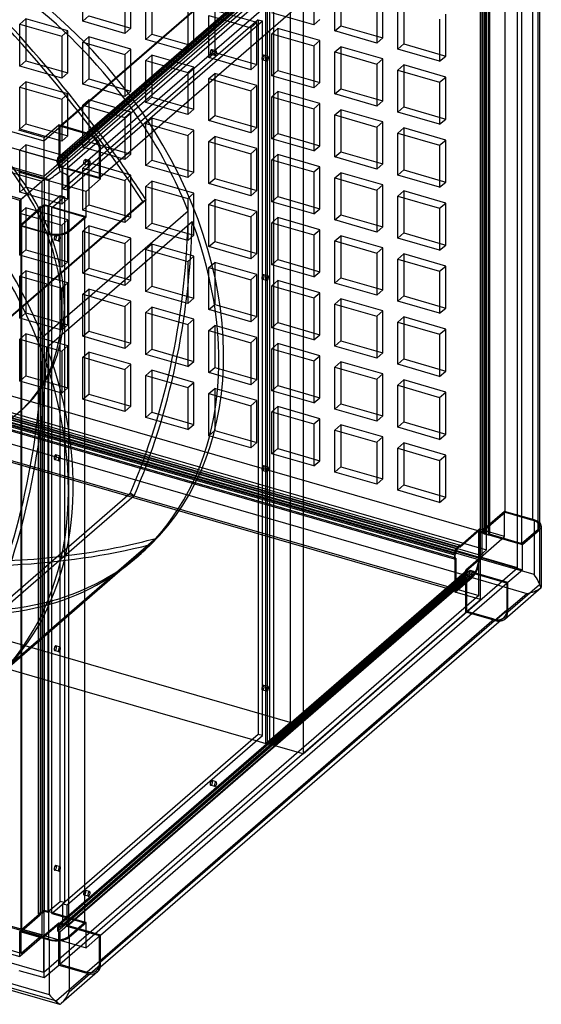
# Model space of a CAD drawing. Header units: millimetres. Extents: x -542 to 542, y -614 to 614.
# Tile 3 of 4: x 112 to 542, y -614 to 198. Entities that reach past the tile are written whole.
import ezdxf

# ---------------------------------------------------------------- set-up
doc = ezdxf.new("R2010")
doc.units = ezdxf.units.MM
doc.layers.add('HIDDEN', color=7, linetype='Continuous')
doc.layers.add('THICK', color=7, linetype='Continuous')

msp = doc.modelspace()

# ---------------------------------------------------------------- linework, layer by layer
at = {"layer": 'HIDDEN'}
for p, q in [((131.4, 97.74), (490.4, 408.65)), ((496.9, -239.57), (496.9, 382.23)), ((490.4, 379.2), (131.4, 68.3)), ((478.9, 374.44), (142.9, 83.46)), ((480.64, 373.94), (144.64, 82.96)), ((491.9, -243.9), (491.9, 377.9)), ((493, 375.85), (493, -245.95)), ((512.14, -208.46), (512.14, 373.51)), ((142.9, 79.99), (478.9, 370.98)), ((144.64, 79.49), (480.64, 370.48)), ((480.64, 367.88), (144.64, 76.89)), ((483.23, 367.13), (147.23, 76.14)), ((150.7, 75.14), (486.7, 366.13)), ((534.65, 367.01), (534.65, -214.96)), ((492.9, 358.85), (492.9, -223.12)), ((494.64, 358.35), (494.64, -223.62)), ((494.9, -221.39), (494.9, 360.58)), ((496.64, -221.89), (496.64, 360.08)), ((493.14, 357.05), (493.14, -224.92)), ((494.73, -226.53), (494.73, 355.44)), ((495.73, -225.67), (495.73, 356.3)), ((498.2, 354.44), (498.2, -227.53)), ((499.2, 355.3), (499.2, -226.67)), ((-490.4, 277.24), (131.4, 97.74)), ((-491.9, 243.9), (129.9, 64.4)), ((131.4, 68.3), (-490.4, 247.8)), ((334.77, 241.69), (334.77, -381.85)), ((163.68, 196.39), (163.68, 231.03)), ((354.21, 227.99), (354.21, 193.35)), ((198.32, 221.03), (198.32, 186.39)), ((203.32, 190.72), (203.32, 225.36)), ((220.64, 220.36), (220.64, 185.72)), ((314.77, -399.17), (314.77, 224.37)), ((316, -399.24), (316, 222.57)), ((317.73, 222.07), (317.73, -399.74)), ((321.2, 191.8), (321.2, 221.07)), ((371.53, 188.35), (371.53, 222.99)), ((376.53, 227.32), (376.53, 192.68)), ((215.64, 181.39), (215.64, 216.03)), ((406.17, 212.99), (406.17, 178.35)), ((411.17, 182.68), (411.17, 217.32)), ((428.49, 212.32), (428.49, 177.68)), ((250.28, 206.03), (250.28, 171.39)), ((255.28, 175.72), (255.28, 210.36)), ((272.6, 205.36), (272.6, 170.72)), ((307.24, 195.36), (272.6, 205.36)), ((354.21, 193.35), (319.56, 203.35)), ((423.49, 173.35), (423.49, 207.99)), ((111.72, 194.07), (116.72, 198.4)), ((116.72, 198.4), (116.72, 163.76)), ((151.36, 188.4), (116.72, 198.4)), ((308.48, 197.6), (147.23, 57.96)), ((150.7, 56.96), (311.95, 196.6)), ((163.68, 196.39), (168.68, 200.72)), ((198.32, 186.39), (163.68, 196.39)), ((168.68, 200.72), (203.32, 190.72)), ((267.6, 166.39), (267.6, 201.03)), ((267.6, 201.03), (302.24, 191.03)), ((302.24, 191.03), (307.24, 195.36)), ((307.24, 160.72), (307.24, 195.36)), ((308.48, 197.6), (308.48, 180.79)), ((308.48, 197.6), (311.95, 196.6)), ((311.95, 183.79), (311.95, 196.6)), ((354.21, 193.35), (359.21, 197.68)), ((458.13, 197.99), (458.13, 163.35)), ((463.13, 167.68), (463.13, 202.32)), ((111.72, 159.43), (111.72, 194.07)), ((111.72, 194.07), (146.36, 184.07)), ((146.36, 184.07), (151.36, 188.4)), ((151.36, 153.76), (151.36, 188.4)), ((198.32, 186.39), (203.32, 190.72)), ((302.24, 191.03), (302.24, 156.39)), ((319.56, 186.03), (324.56, 190.36)), ((324.56, 190.36), (324.56, 155.72)), ((359.21, 180.36), (324.56, 190.36)), ((371.53, 188.35), (376.53, 192.68)), ((406.17, 178.35), (371.53, 188.35)), ((376.53, 192.68), (411.17, 182.68)), ((146.36, 184.07), (146.36, 149.43)), ((163.68, 179.07), (168.68, 183.4)), ((163.68, 144.43), (163.68, 179.07)), ((163.68, 179.07), (198.32, 169.07)), ((168.68, 183.4), (168.68, 148.76)), ((203.32, 173.4), (168.68, 183.4)), ((215.64, 181.39), (220.64, 185.72)), ((250.28, 171.39), (215.64, 181.39)), ((220.64, 185.72), (255.28, 175.72)), ((319.56, 151.39), (319.56, 186.03)), ((319.56, 186.03), (354.21, 176.03)), ((354.21, 176.03), (359.21, 180.36)), ((359.21, 145.72), (359.21, 180.36)), ((406.17, 178.35), (411.17, 182.68)), ((198.32, 169.07), (203.32, 173.4)), ((203.32, 138.76), (203.32, 173.4)), ((250.28, 171.39), (255.28, 175.72)), ((267.6, 166.39), (272.6, 170.72)), ((273.75, 171.89), (270.29, 172.89)), ((272.6, 170.72), (307.24, 160.72)), ((354.21, 176.03), (354.21, 141.39)), ((371.53, 171.03), (376.53, 175.36)), ((371.53, 136.39), (371.53, 171.03)), ((371.53, 171.03), (406.17, 161.03)), ((376.53, 175.36), (376.53, 140.72)), ((411.17, 165.36), (376.53, 175.36)), ((423.49, 173.35), (428.49, 177.68)), ((458.13, 163.35), (423.49, 173.35)), ((428.49, 177.68), (463.13, 167.68)), ((111.72, 159.43), (116.72, 163.76)), ((116.72, 163.76), (151.36, 153.76)), ((198.32, 169.07), (198.32, 134.43)), ((215.64, 164.07), (220.64, 168.4)), ((215.64, 129.43), (215.64, 164.07)), ((215.64, 164.07), (250.28, 154.07)), ((220.64, 168.4), (220.64, 133.76)), ((255.28, 158.4), (220.64, 168.4)), ((302.24, 156.39), (267.6, 166.39)), ((272.64, 168.05), (269.18, 169.05)), ((315.39, 163.5), (311.93, 164.5)), ((316.5, 167.35), (313.04, 168.35)), ((406.17, 161.03), (411.17, 165.36)), ((411.17, 130.72), (411.17, 165.36)), ((458.13, 163.35), (463.13, 167.68)), ((146.36, 149.43), (111.72, 159.43)), ((250.28, 154.07), (255.28, 158.4)), ((255.28, 123.76), (255.28, 158.4)), ((302.24, 156.39), (307.24, 160.72)), ((319.56, 151.39), (324.56, 155.72)), ((324.56, 155.72), (359.21, 145.72)), ((406.17, 161.03), (406.17, 126.39)), ((423.49, 156.03), (428.49, 160.36)), ((423.49, 121.39), (423.49, 156.03)), ((423.49, 156.03), (458.13, 146.03)), ((428.49, 160.36), (428.49, 125.72)), ((463.13, 150.36), (428.49, 160.36)), ((111.72, 142.11), (116.72, 146.44)), ((116.72, 146.44), (116.72, 111.8)), ((151.36, 136.44), (116.72, 146.44)), ((146.36, 149.43), (151.36, 153.76)), ((163.68, 144.43), (168.68, 148.76)), ((168.68, 148.76), (203.32, 138.76)), ((250.28, 154.07), (250.28, 119.43)), ((267.6, 149.07), (272.6, 153.4)), ((267.6, 114.43), (267.6, 149.07)), ((267.6, 149.07), (302.24, 139.07)), ((272.6, 153.4), (272.6, 118.76)), ((307.24, 143.4), (272.6, 153.4)), ((354.21, 141.39), (319.56, 151.39)), ((458.13, 146.03), (463.13, 150.36)), ((463.13, 115.72), (463.13, 150.36)), ((111.72, 107.47), (111.72, 142.11)), ((111.72, 142.11), (146.36, 132.11)), ((198.32, 134.43), (163.68, 144.43)), ((198.32, 134.43), (203.32, 138.76)), ((302.24, 139.07), (307.24, 143.4)), ((302.24, 139.07), (302.24, 104.43)), ((307.24, 108.76), (307.24, 143.4)), ((319.56, 134.07), (324.56, 138.4)), ((324.56, 138.4), (324.56, 103.76)), ((359.21, 128.4), (324.56, 138.4)), ((354.21, 141.39), (359.21, 145.72)), ((371.53, 136.39), (376.53, 140.72)), ((376.53, 140.72), (411.17, 130.72)), ((458.13, 146.03), (458.13, 111.39)), ((146.36, 132.11), (151.36, 136.44)), ((146.36, 132.11), (146.36, 97.47)), ((151.36, 101.8), (151.36, 136.44)), ((163.68, 127.11), (168.68, 131.44)), ((168.68, 131.44), (168.68, 96.8)), ((203.32, 121.44), (168.68, 131.44)), ((215.64, 129.43), (220.64, 133.76)), ((220.64, 133.76), (255.28, 123.76)), ((319.56, 99.43), (319.56, 134.07)), ((319.56, 134.07), (354.21, 124.07)), ((406.17, 126.39), (371.53, 136.39)), ((406.17, 126.39), (411.17, 130.72)), ((163.68, 92.47), (163.68, 127.11)), ((163.68, 127.11), (198.32, 117.11)), ((250.28, 119.43), (215.64, 129.43)), ((250.28, 119.43), (255.28, 123.76)), ((354.21, 124.07), (359.21, 128.4)), ((354.21, 124.07), (354.21, 89.43)), ((359.21, 93.76), (359.21, 128.4)), ((371.53, 119.07), (376.53, 123.4)), ((376.53, 123.4), (376.53, 88.76)), ((411.17, 113.4), (376.53, 123.4)), ((423.49, 121.39), (428.49, 125.72)), ((428.49, 125.72), (463.13, 115.72)), ((198.32, 117.11), (203.32, 121.44)), ((198.32, 117.11), (198.32, 82.47)), ((203.32, 86.8), (203.32, 121.44)), ((215.64, 112.11), (220.64, 116.44)), ((220.64, 116.44), (220.64, 81.8)), ((255.28, 106.44), (220.64, 116.44)), ((267.6, 114.43), (272.6, 118.76)), ((302.24, 104.43), (267.6, 114.43)), ((272.6, 118.76), (307.24, 108.76)), ((371.53, 84.43), (371.53, 119.07)), ((371.53, 119.07), (406.17, 109.07)), ((458.13, 111.39), (423.49, 121.39)), ((458.13, 111.39), (463.13, 115.72)), ((111.72, 107.47), (116.72, 111.8)), ((146.36, 97.47), (111.72, 107.47)), ((116.72, 111.8), (151.36, 101.8)), ((143.77, 110.92), (143.77, 83.21)), ((144.64, 109.8), (145.39, 110.45)), ((167.15, 103.3), (144.64, 109.8)), ((144.64, 109.8), (144.64, 82.96)), ((215.64, 77.47), (215.64, 112.11)), ((215.64, 112.11), (250.28, 102.11)), ((250.28, 102.11), (255.28, 106.44)), ((255.28, 71.8), (255.28, 106.44)), ((302.24, 104.43), (307.24, 108.76)), ((406.17, 109.07), (411.17, 113.4)), ((406.17, 109.07), (406.17, 74.43)), ((411.17, 78.76), (411.17, 113.4)), ((423.49, 104.07), (428.49, 108.4)), ((428.49, 108.4), (428.49, 73.76)), ((463.13, 98.4), (428.49, 108.4)), ((131.4, 97.74), (131.4, 68.3)), ((131.77, 65.88), (131.77, 100.53)), ((146.36, 97.47), (151.36, 101.8)), ((167.9, 103.95), (167.15, 103.3)), ((250.28, 102.11), (250.28, 67.47)), ((267.6, 97.11), (272.6, 101.44)), ((272.6, 101.44), (272.6, 66.8)), ((307.24, 91.44), (272.6, 101.44)), ((319.56, 99.43), (324.56, 103.76)), ((354.21, 89.43), (319.56, 99.43)), ((324.56, 103.76), (359.21, 93.76)), ((423.49, 69.43), (423.49, 104.07)), ((423.49, 104.07), (458.13, 94.07)), ((458.13, 94.07), (463.13, 98.4)), ((463.13, 63.76), (463.13, 98.4)), ((111.72, 90.15), (116.72, 94.48)), ((111.72, 55.51), (111.72, 90.15)), ((111.72, 90.15), (146.36, 80.15)), ((116.72, 94.48), (116.72, 59.84)), ((151.36, 84.48), (116.72, 94.48)), ((163.68, 92.47), (168.68, 96.8)), ((198.32, 82.47), (163.68, 92.47)), ((168.68, 96.8), (203.32, 86.8)), ((178.41, 90.66), (177.54, 89.91)), ((177.54, 67.39), (177.54, 89.91)), ((267.6, 62.47), (267.6, 97.11)), ((267.6, 97.11), (302.24, 87.11)), ((302.24, 87.11), (307.24, 91.44)), ((307.24, 56.8), (307.24, 91.44)), ((354.21, 89.43), (359.21, 93.76)), ((458.13, 94.07), (458.13, 59.43)), ((142.9, 83.46), (142.9, 79.99)), ((143.77, 83.21), (142.9, 83.46)), ((143.77, 83.21), (143.77, 79.74)), ((144.64, 82.96), (143.77, 83.21)), ((146.36, 80.15), (151.36, 84.48)), ((151.36, 49.84), (151.36, 84.48)), ((169.25, 81.39), (165.79, 82.39)), ((198.32, 82.47), (203.32, 86.8)), ((215.64, 77.47), (220.64, 81.8)), ((220.64, 81.8), (255.28, 71.8)), ((302.24, 87.11), (302.24, 52.47)), ((319.56, 82.11), (324.56, 86.44)), ((319.56, 47.47), (319.56, 82.11)), ((319.56, 82.11), (354.21, 72.11)), ((324.56, 86.44), (324.56, 51.8)), ((359.21, 76.44), (324.56, 86.44)), ((371.53, 84.43), (376.53, 88.76)), ((406.17, 74.43), (371.53, 84.43)), ((376.53, 88.76), (411.17, 78.76)), ((143.77, 76.28), (131.77, 65.88)), ((143.77, 79.74), (142.9, 79.99)), ((143.77, 79.74), (144.64, 79.49)), ((143.77, 79.74), (143.77, 76.28)), ((147.23, 75.28), (143.77, 76.28)), ((144.64, 79.49), (144.64, 76.89)), ((144.64, 76.89), (147.23, 76.14)), ((146.36, 80.15), (146.36, 45.51)), ((147.23, 76.14), (147.23, 75.28)), ((147.23, 57.96), (147.23, 75.28)), ((150.7, 74.28), (147.23, 75.28)), ((150.7, 74.28), (150.7, 75.14)), ((150.7, 75.14), (177.54, 67.39)), ((150.7, 74.28), (150.7, 56.96)), ((178.41, 66.28), (150.7, 74.28)), ((163.68, 75.15), (168.68, 79.48)), ((163.68, 40.51), (163.68, 75.15)), ((163.68, 75.15), (198.32, 65.15)), ((168.14, 77.55), (164.68, 78.55)), ((168.68, 79.48), (168.68, 44.84)), ((203.32, 69.48), (168.68, 79.48)), ((250.28, 67.47), (215.64, 77.47)), ((354.21, 72.11), (359.21, 76.44)), ((359.21, 41.8), (359.21, 76.44)), ((406.17, 74.43), (411.17, 78.76)), ((423.49, 69.43), (428.49, 73.76)), ((428.49, 73.76), (463.13, 63.76)), ((131.77, 65.88), (110.98, 71.88)), ((131.77, 65.88), (111.77, 48.56)), ((131.77, 65.88), (131.77, 45.1)), ((166.41, 55.88), (131.77, 65.88)), ((177.54, 67.39), (178.41, 68.14)), ((198.32, 65.15), (203.32, 69.48)), ((198.32, 65.15), (198.32, 30.51)), ((203.32, 34.84), (203.32, 69.48)), ((250.28, 67.47), (255.28, 71.8)), ((267.6, 62.47), (272.6, 66.8)), ((272.6, 66.8), (307.24, 56.8)), ((354.21, 72.11), (354.21, 37.47)), ((371.53, 67.11), (376.53, 71.44)), ((371.53, 32.47), (371.53, 67.11)), ((371.53, 67.11), (406.17, 57.11)), ((376.53, 71.44), (376.53, 36.8)), ((411.17, 61.44), (376.53, 71.44)), ((458.13, 59.43), (423.49, 69.43)), ((111.72, 55.51), (116.72, 59.84)), ((112.9, 49.68), (129.9, 64.4)), ((116.72, 59.84), (151.36, 49.84)), ((129.9, 64.4), (129.9, -557.4)), ((150.7, 56.96), (147.23, 57.96)), ((215.64, 60.15), (220.64, 64.48)), ((215.64, 25.51), (215.64, 60.15)), ((215.64, 60.15), (250.28, 50.15)), ((220.64, 64.48), (220.64, 29.84)), ((255.28, 54.48), (220.64, 64.48)), ((302.24, 52.47), (267.6, 62.47)), ((406.17, 57.11), (411.17, 61.44)), ((406.17, 57.11), (406.17, 22.47)), ((411.17, 26.8), (411.17, 61.44)), ((458.13, 59.43), (463.13, 63.76)), ((112.9, 49.68), (91.48, 55.86)), ((146.36, 45.51), (111.72, 55.51)), ((112.9, 27.45), (112.9, 49.68)), ((135.23, 44.1), (144.98, 52.54)), ((138.7, 43.1), (148.45, 51.54)), ((144.98, 52.54), (148.45, 51.54)), ((144.98, -529.43), (144.98, 52.54)), ((146.36, 45.51), (151.36, 49.84)), ((148.45, 51.54), (148.45, -530.43)), ((215.97, 49.1), (213.28, 47.7)), ((250.28, 50.15), (255.28, 54.48)), ((250.28, 50.15), (250.28, 15.51)), ((255.28, 19.84), (255.28, 54.48)), ((267.6, 45.15), (272.6, 49.48)), ((272.6, 49.48), (272.6, 14.84)), ((307.24, 39.48), (272.6, 49.48)), ((302.24, 52.47), (307.24, 56.8)), ((319.56, 47.47), (324.56, 51.8)), ((324.56, 51.8), (359.21, 41.8)), ((423.49, 52.11), (428.49, 56.44)), ((423.49, 17.47), (423.49, 52.11)), ((423.49, 52.11), (458.13, 42.11)), ((428.49, 56.44), (428.49, 21.8)), ((463.13, 46.44), (428.49, 56.44)), ((93.28, -56.22), (213.28, 47.7)), ((111.72, 38.19), (116.72, 42.52)), ((127.77, 41.64), (111.77, 27.78)), ((128.64, 41.39), (113.14, 27.96)), ((116.72, 42.52), (116.72, 7.88)), ((151.36, 32.52), (116.72, 42.52)), ((128.9, 43.62), (126.9, 41.89)), ((126.9, 41.89), (126.9, -540.08)), ((127.77, 41.64), (126.9, 41.89)), ((129.77, 43.37), (127.77, 41.64)), ((127.77, 41.64), (128.64, 41.39)), ((128.64, 41.39), (128.64, -540.58)), ((128.9, -538.35), (128.9, 43.62)), ((128.9, 43.62), (129.77, 43.37)), ((131.77, 45.1), (129.77, 43.37)), ((130.64, 43.12), (129.77, 43.37)), ((132.14, 44.42), (130.64, 43.12)), ((130.64, -538.85), (130.64, 43.12)), ((135.23, 44.1), (131.77, 45.1)), ((132.14, -537.55), (132.14, 44.42)), ((134.73, 43.67), (132.14, 44.42)), ((135.23, 44.1), (134.73, 43.67)), ((134.73, 43.67), (134.73, -538.3)), ((138.7, 43.1), (135.23, 44.1)), ((138.2, 42.67), (138.7, 43.1)), ((138.2, -539.3), (138.2, 42.67)), ((165.04, 34.92), (138.2, 42.67)), ((166.41, 35.1), (138.7, 43.1)), ((163.68, 40.51), (168.68, 44.84)), ((168.68, 44.84), (203.32, 34.84)), ((267.6, 10.51), (267.6, 45.15)), ((267.6, 45.15), (302.24, 35.15)), ((354.21, 37.47), (319.56, 47.47)), ((354.21, 37.47), (359.21, 41.8)), ((458.13, 42.11), (463.13, 46.44)), ((458.13, 42.11), (458.13, 7.47)), ((463.13, 11.8), (463.13, 46.44)), ((111.72, 3.55), (111.72, 38.19)), ((111.72, 38.19), (146.36, 28.19)), ((146.36, 28.19), (151.36, 32.52)), ((151.36, -2.12), (151.36, 32.52)), ((152.04, 23.66), (165.04, 34.92)), ((198.32, 30.51), (163.68, 40.51)), ((165.04, 34.92), (165.04, 33.92)), ((198.32, 30.51), (203.32, 34.84)), ((302.24, 35.15), (307.24, 39.48)), ((302.24, 35.15), (302.24, 0.51)), ((307.24, 4.84), (307.24, 39.48)), ((319.56, 30.15), (324.56, 34.48)), ((324.56, 34.48), (324.56, -0.16)), ((359.21, 24.48), (324.56, 34.48)), ((371.53, 32.47), (376.53, 36.8)), ((376.53, 36.8), (411.17, 26.8)), ((113.14, 27.96), (135.65, 21.46)), ((113.14, 27.96), (113.14, 27.39)), ((146.36, 28.19), (146.36, -6.45)), ((163.68, 23.19), (168.68, 27.52)), ((168.68, 27.52), (168.68, -7.12)), ((203.32, 17.52), (168.68, 27.52)), ((215.64, 25.51), (220.64, 29.84)), ((250.28, 15.51), (215.64, 25.51)), ((220.64, 29.84), (255.28, 19.84)), ((319.56, -4.49), (319.56, 30.15)), ((319.56, 30.15), (354.21, 20.15)), ((354.21, 20.15), (359.21, 24.48)), ((359.21, -10.16), (359.21, 24.48)), ((406.17, 22.47), (371.53, 32.47)), ((406.17, 22.47), (411.17, 26.8)), ((135.65, 20.89), (135.65, 21.46)), ((145, 18.82), (141.54, 19.82)), ((152.04, 22.68), (152.04, 23.66)), ((163.68, -11.45), (163.68, 23.19)), ((163.68, 23.19), (198.32, 13.19)), ((198.32, 13.19), (203.32, 17.52)), ((203.32, -17.12), (203.32, 17.52)), ((250.28, 15.51), (255.28, 19.84)), ((354.21, 20.15), (354.21, -14.49)), ((371.53, 15.15), (376.53, 19.48)), ((376.53, 19.48), (376.53, -15.16)), ((411.17, 9.48), (376.53, 19.48)), ((423.49, 17.47), (428.49, 21.8)), ((458.13, 7.47), (423.49, 17.47)), ((428.49, 21.8), (463.13, 11.8)), ((143.89, 14.98), (140.43, 15.98)), ((198.32, 13.19), (198.32, -21.45)), ((215.64, 8.19), (220.64, 12.52)), ((215.64, -26.45), (215.64, 8.19)), ((215.64, 8.19), (250.28, -1.81)), ((220.64, 12.52), (220.64, -22.12)), ((255.28, 2.52), (220.64, 12.52)), ((267.6, 10.51), (272.6, 14.84)), ((302.24, 0.51), (267.6, 10.51)), ((272.6, 14.84), (307.24, 4.84)), ((371.53, -19.49), (371.53, 15.15)), ((371.53, 15.15), (406.17, 5.15)), ((406.17, 5.15), (411.17, 9.48)), ((411.17, -25.16), (411.17, 9.48)), ((458.13, 7.47), (463.13, 11.8)), ((165.04, 5), (95.97, -54.82)), ((111.72, 3.55), (116.72, 7.88)), ((146.36, -6.45), (111.72, 3.55)), ((116.72, 7.88), (151.36, -2.12)), ((250.28, -1.81), (255.28, 2.52)), ((255.28, -32.12), (255.28, 2.52)), ((302.24, 0.51), (307.24, 4.84)), ((406.17, 5.15), (406.17, -29.49)), ((423.49, 0.15), (428.49, 4.48)), ((423.49, -34.49), (423.49, 0.15)), ((423.49, 0.15), (458.13, -9.85)), ((428.49, 4.48), (428.49, -30.16)), ((463.13, -5.52), (428.49, 4.48)), ((146.36, -6.45), (151.36, -2.12)), ((163.68, -11.45), (168.68, -7.12)), ((168.68, -7.12), (203.32, -17.12)), ((250.28, -1.81), (250.28, -36.45)), ((267.6, -6.81), (272.6, -2.48)), ((267.6, -41.45), (267.6, -6.81)), ((267.6, -6.81), (302.24, -16.81)), ((272.6, -2.48), (272.6, -37.12)), ((307.24, -12.48), (272.6, -2.48)), ((319.56, -4.49), (324.56, -0.16)), ((354.21, -14.49), (319.56, -4.49)), ((324.56, -0.16), (359.21, -10.16)), ((458.13, -9.85), (463.13, -5.52)), ((463.13, -40.16), (463.13, -5.52)), ((111.72, -13.77), (116.72, -9.44)), ((111.72, -48.42), (111.72, -13.77)), ((111.72, -13.77), (146.36, -23.77)), ((116.72, -9.44), (116.72, -44.09)), ((151.36, -19.44), (116.72, -9.44)), ((198.32, -21.45), (163.68, -11.45)), ((302.24, -16.81), (307.24, -12.48)), ((307.24, -47.12), (307.24, -12.48)), ((316.5, -13.65), (313.04, -12.65)), ((354.21, -14.49), (359.21, -10.16)), ((371.53, -19.49), (376.53, -15.16)), ((376.53, -15.16), (411.17, -25.16)), ((458.13, -9.85), (458.13, -44.49)), ((146.36, -23.77), (151.36, -19.44)), ((146.36, -23.77), (146.36, -58.42)), ((151.36, -54.09), (151.36, -19.44)), ((198.32, -21.45), (203.32, -17.12)), ((215.64, -26.45), (220.64, -22.12)), ((220.64, -22.12), (255.28, -32.12)), ((302.24, -16.81), (302.24, -51.45)), ((315.39, -17.49), (311.93, -16.49)), ((319.56, -21.81), (324.56, -17.48)), ((319.56, -56.45), (319.56, -21.81)), ((319.56, -21.81), (354.21, -31.81)), ((324.56, -17.48), (324.56, -52.12)), ((359.21, -27.48), (324.56, -17.48)), ((406.17, -29.49), (371.53, -19.49)), ((163.68, -28.77), (168.68, -24.44)), ((163.68, -63.42), (163.68, -28.77)), ((163.68, -28.77), (198.32, -38.77)), ((168.68, -24.44), (168.68, -59.09)), ((203.32, -34.44), (168.68, -24.44)), ((250.28, -36.45), (215.64, -26.45)), ((250.28, -36.45), (255.28, -32.12)), ((354.21, -31.81), (359.21, -27.48)), ((354.21, -31.81), (354.21, -66.45)), ((359.21, -62.12), (359.21, -27.48)), ((406.17, -29.49), (411.17, -25.16)), ((423.49, -34.49), (428.49, -30.16)), ((428.49, -30.16), (463.13, -40.16)), ((165.04, -34.4), (130.74, -64.1)), ((198.32, -38.77), (203.32, -34.44)), ((198.32, -38.77), (198.32, -73.42)), ((203.32, -69.09), (203.32, -34.44)), ((215.64, -43.77), (220.64, -39.44)), ((220.64, -39.44), (220.64, -74.09)), ((255.28, -49.44), (220.64, -39.44)), ((267.6, -41.45), (272.6, -37.12)), ((272.6, -37.12), (307.24, -47.12)), ((371.53, -36.81), (376.53, -32.48)), ((371.53, -71.45), (371.53, -36.81)), ((371.53, -36.81), (406.17, -46.81)), ((376.53, -32.48), (376.53, -67.12)), ((411.17, -42.48), (376.53, -32.48)), ((458.13, -44.49), (423.49, -34.49)), ((458.13, -44.49), (463.13, -40.16)), ((111.72, -48.42), (116.72, -44.09)), ((146.36, -58.42), (111.72, -48.42)), ((116.72, -44.09), (151.36, -54.09)), ((134.03, -72.57), (165.04, -45.71)), ((215.64, -78.42), (215.64, -43.77)), ((215.64, -43.77), (250.28, -53.77)), ((302.24, -51.45), (267.6, -41.45)), ((302.24, -51.45), (307.24, -47.12)), ((406.17, -46.81), (411.17, -42.48)), ((406.17, -46.81), (406.17, -81.45)), ((411.17, -77.12), (411.17, -42.48)), ((423.49, -51.81), (428.49, -47.48)), ((428.49, -47.48), (428.49, -82.12)), ((463.13, -57.48), (428.49, -47.48)), ((-91.48, -55.86), (490.48, -223.86)), ((146.36, -58.42), (151.36, -54.09)), ((250.28, -53.77), (255.28, -49.44)), ((250.28, -53.77), (250.28, -88.42)), ((255.28, -84.09), (255.28, -49.44)), ((267.6, -58.77), (272.6, -54.44)), ((272.6, -54.44), (272.6, -89.09)), ((307.24, -64.44), (272.6, -54.44)), ((319.56, -56.45), (324.56, -52.12)), ((354.21, -66.45), (319.56, -56.45)), ((324.56, -52.12), (359.21, -62.12)), ((423.49, -86.45), (423.49, -51.81)), ((423.49, -51.81), (458.13, -61.81)), ((-129.9, -64.4), (491.9, -243.9)), ((-124.9, -60.07), (496.9, -239.57)), ((111.72, -65.74), (116.72, -61.41)), ((116.72, -61.41), (116.72, -96.05)), ((151.36, -71.41), (116.72, -61.41)), ((163.68, -63.42), (168.68, -59.09)), ((198.32, -73.42), (163.68, -63.42)), ((168.68, -59.09), (203.32, -69.09)), ((267.6, -93.42), (267.6, -58.77)), ((267.6, -58.77), (302.24, -68.77)), ((302.24, -68.77), (307.24, -64.44)), ((307.24, -99.09), (307.24, -64.44)), ((354.21, -66.45), (359.21, -62.12)), ((458.13, -61.81), (463.13, -57.48)), ((458.13, -61.81), (458.13, -96.45)), ((463.13, -92.12), (463.13, -57.48)), ((490.4, -247.8), (-131.4, -68.3)), ((471.48, -240.32), (-110.48, -72.32)), ((472.98, -237.29), (-108.98, -69.29)), ((472.98, -239.02), (-108.98, -71.02)), ((-106.98, -67.55), (474.98, -235.55)), ((-106.98, -69.29), (474.98, -237.29)), ((111.72, -100.38), (111.72, -65.74)), ((111.72, -65.74), (146.36, -75.74)), ((146.36, -75.74), (151.36, -71.41)), ((151.36, -106.05), (151.36, -71.41)), ((198.32, -73.42), (203.32, -69.09)), ((302.24, -68.77), (302.24, -103.42)), ((319.56, -73.77), (324.56, -69.44)), ((324.56, -69.44), (324.56, -104.09)), ((359.21, -79.44), (324.56, -69.44)), ((371.53, -71.45), (376.53, -67.12)), ((406.17, -81.45), (371.53, -71.45)), ((376.53, -67.12), (411.17, -77.12)), ((-111.48, -75.78), (470.48, -243.78)), ((470.48, -247.25), (-111.48, -79.25)), ((-110.48, -74.92), (471.48, -242.92)), ((471.48, -246.38), (-110.48, -78.38)), ((490.48, -246.38), (-91.48, -78.38)), ((146.36, -75.74), (146.36, -110.38)), ((163.68, -80.74), (168.68, -76.41)), ((163.68, -115.38), (163.68, -80.74)), ((163.68, -80.74), (198.32, -90.74)), ((168.68, -76.41), (168.68, -111.05)), ((203.32, -86.41), (168.68, -76.41)), ((215.64, -78.42), (220.64, -74.09)), ((250.28, -88.42), (215.64, -78.42)), ((220.64, -74.09), (255.28, -84.09)), ((319.56, -108.42), (319.56, -73.77)), ((319.56, -73.77), (354.21, -83.77)), ((354.21, -83.77), (359.21, -79.44)), ((359.21, -114.09), (359.21, -79.44)), ((406.17, -81.45), (411.17, -77.12)), ((198.32, -90.74), (203.32, -86.41)), ((203.32, -121.05), (203.32, -86.41)), ((250.28, -88.42), (255.28, -84.09)), ((267.6, -93.42), (272.6, -89.09)), ((272.6, -89.09), (307.24, -99.09)), ((354.21, -83.77), (354.21, -118.42)), ((371.53, -88.77), (376.53, -84.44)), ((371.53, -123.42), (371.53, -88.77)), ((371.53, -88.77), (406.17, -98.77)), ((376.53, -84.44), (376.53, -119.09)), ((411.17, -94.44), (376.53, -84.44)), ((423.49, -86.45), (428.49, -82.12)), ((458.13, -96.45), (423.49, -86.45)), ((428.49, -82.12), (463.13, -92.12)), ((484.48, -261.97), (-97.48, -93.97)), ((111.72, -100.38), (116.72, -96.05)), ((116.72, -96.05), (151.36, -106.05)), ((198.32, -90.74), (198.32, -125.38)), ((215.64, -95.74), (220.64, -91.41)), ((215.64, -130.38), (215.64, -95.74)), ((215.64, -95.74), (250.28, -105.74)), ((220.64, -91.41), (220.64, -126.05)), ((255.28, -101.41), (220.64, -91.41)), ((302.24, -103.42), (267.6, -93.42)), ((406.17, -98.77), (411.17, -94.44)), ((411.17, -129.09), (411.17, -94.44)), ((458.13, -96.45), (463.13, -92.12)), ((-131.4, -97.74), (490.4, -277.24)), ((-110.48, -105.23), (471.48, -273.23)), ((146.36, -110.38), (111.72, -100.38)), ((250.28, -105.74), (255.28, -101.41)), ((255.28, -136.05), (255.28, -101.41)), ((302.24, -103.42), (307.24, -99.09)), ((319.56, -108.42), (324.56, -104.09)), ((324.56, -104.09), (359.21, -114.09)), ((406.17, -98.77), (406.17, -133.42)), ((423.49, -103.77), (428.49, -99.44)), ((423.49, -138.42), (423.49, -103.77)), ((423.49, -103.77), (458.13, -113.77)), ((428.49, -99.44), (428.49, -134.09)), ((463.13, -109.44), (428.49, -99.44)), ((146.36, -110.38), (151.36, -106.05)), ((163.68, -115.38), (168.68, -111.05)), ((168.68, -111.05), (203.32, -121.05)), ((250.28, -105.74), (250.28, -140.38)), ((267.6, -110.74), (272.6, -106.41)), ((267.6, -145.38), (267.6, -110.74)), ((267.6, -110.74), (302.24, -120.74)), ((272.6, -106.41), (272.6, -141.05)), ((307.24, -116.41), (272.6, -106.41)), ((354.21, -118.42), (319.56, -108.42)), ((458.13, -113.77), (463.13, -109.44)), ((463.13, -144.09), (463.13, -109.44)), ((198.32, -125.38), (163.68, -115.38)), ((198.32, -125.38), (203.32, -121.05)), ((302.24, -120.74), (307.24, -116.41)), ((302.24, -120.74), (302.24, -155.38)), ((307.24, -151.05), (307.24, -116.41)), ((319.56, -125.74), (324.56, -121.41)), ((324.56, -121.41), (324.56, -156.05)), ((359.21, -131.41), (324.56, -121.41)), ((354.21, -118.42), (359.21, -114.09)), ((371.53, -123.42), (376.53, -119.09)), ((376.53, -119.09), (411.17, -129.09)), ((458.13, -113.77), (458.13, -148.42)), ((110.98, -126.13), (112.98, -124.4)), ((215.64, -130.38), (220.64, -126.05)), ((220.64, -126.05), (255.28, -136.05)), ((319.56, -160.38), (319.56, -125.74)), ((319.56, -125.74), (354.21, -135.74)), ((406.17, -133.42), (371.53, -123.42)), ((406.17, -133.42), (411.17, -129.09)), ((250.28, -140.38), (215.64, -130.38)), ((250.28, -140.38), (255.28, -136.05)), ((354.21, -135.74), (359.21, -131.41)), ((354.21, -135.74), (354.21, -170.38)), ((359.21, -166.05), (359.21, -131.41)), ((371.53, -140.74), (376.53, -136.41)), ((376.53, -136.41), (376.53, -171.05)), ((411.17, -146.41), (376.53, -136.41)), ((423.49, -138.42), (428.49, -134.09)), ((428.49, -134.09), (463.13, -144.09)), ((267.6, -145.38), (272.6, -141.05)), ((302.24, -155.38), (267.6, -145.38)), ((272.6, -141.05), (307.24, -151.05)), ((371.53, -175.38), (371.53, -140.74)), ((371.53, -140.74), (406.17, -150.74)), ((458.13, -148.42), (423.49, -138.42)), ((458.13, -148.42), (463.13, -144.09)), ((302.24, -155.38), (307.24, -151.05)), ((406.17, -150.74), (411.17, -146.41)), ((406.17, -150.74), (406.17, -185.38)), ((411.17, -181.05), (411.17, -146.41)), ((423.49, -155.74), (428.49, -151.41)), ((428.49, -151.41), (428.49, -186.05)), ((463.13, -161.41), (428.49, -151.41)), ((145, -162.18), (141.54, -161.18)), ((319.56, -160.38), (324.56, -156.05)), ((354.21, -170.38), (319.56, -160.38)), ((324.56, -156.05), (359.21, -166.05)), ((423.49, -190.38), (423.49, -155.74)), ((423.49, -155.74), (458.13, -165.74)), ((458.13, -165.74), (463.13, -161.41)), ((463.13, -196.05), (463.13, -161.41)), ((143.89, -166.02), (140.43, -165.02)), ((316.5, -171.27), (313.04, -170.27)), ((354.21, -170.38), (359.21, -166.05)), ((458.13, -165.74), (458.13, -200.38)), ((315.39, -175.11), (311.93, -174.11)), ((371.53, -175.38), (376.53, -171.05)), ((406.17, -185.38), (371.53, -175.38)), ((376.53, -171.05), (411.17, -181.05)), ((406.17, -185.38), (411.17, -181.05)), ((423.49, -190.38), (428.49, -186.05)), ((428.49, -186.05), (463.13, -196.05)), ((82.77, -296.86), (202.77, -192.93)), ((206, -195.11), (202.77, -192.93)), ((458.13, -200.38), (423.49, -190.38)), ((334.77, -381.85), (-288.77, -201.85)), ((458.13, -200.38), (463.13, -196.05)), ((511.77, -207.78), (495.77, -221.64)), ((496.64, -221.89), (512.14, -208.46)), ((536.02, -214.78), (511.77, -207.78)), ((511.77, -228.56), (511.77, -207.78)), ((512.14, -208.46), (534.65, -214.96)), ((-308.77, -219.17), (165.04, -355.95)), ((536.02, -214.78), (536.02, -259.81)), ((490.98, -222.56), (474.98, -236.42)), ((490.48, -223.86), (474.98, -237.29)), ((490.48, -246.38), (490.48, -223.86)), ((490.98, -246.81), (490.98, -222.56)), ((511.77, -228.56), (490.98, -222.56)), ((493.77, -223.37), (491.77, -225.1)), ((491.77, -225.1), (495.23, -226.1)), ((491.77, -245.88), (491.77, -225.1)), ((492.9, -223.12), (494.9, -221.39)), ((492.9, -223.12), (493.77, -223.37)), ((493.14, -224.92), (494.64, -223.62)), ((495.73, -225.67), (493.14, -224.92)), ((495.77, -221.64), (493.77, -223.37)), ((494.64, -223.62), (493.77, -223.37)), ((495.23, -226.1), (494.73, -226.53)), ((498.2, -227.53), (494.73, -226.53)), ((495.77, -221.64), (494.9, -221.39)), ((495.23, -226.1), (495.73, -225.67)), ((495.23, -226.1), (498.7, -227.1)), ((495.77, -221.64), (496.64, -221.89)), ((498.7, -227.1), (498.2, -227.53)), ((499.2, -226.67), (498.7, -227.1)), ((498.7, -227.1), (522.45, -233.96)), ((522.45, -233.38), (499.2, -226.67)), ((165.04, -230.58), (86, -299.03)), ((491.77, -245.88), (511.77, -228.56)), ((470.98, -243.35), (470.48, -243.78)), ((472.98, -238.15), (470.98, -239.88)), ((470.98, -243.35), (470.98, -239.88)), ((470.98, -239.88), (491.77, -245.88)), ((471.48, -242.92), (470.98, -243.35)), ((470.98, -246.81), (470.98, -243.35)), ((472.98, -239.02), (471.48, -240.32)), ((471.48, -240.32), (471.48, -242.92)), ((474.98, -235.55), (472.98, -237.29)), ((474.98, -236.42), (472.98, -238.15)), ((472.98, -238.15), (472.98, -237.29)), ((472.98, -238.15), (472.98, -239.02)), ((474.98, -235.55), (474.98, -236.42)), ((474.98, -237.29), (474.98, -236.42)), ((496.9, -239.57), (491.9, -243.9)), ((131.4, -558.7), (490.4, -247.8)), ((493, -245.95), (316, -399.24)), ((470.48, -243.78), (470.48, -247.25)), ((470.98, -246.81), (470.48, -247.25)), ((470.98, -246.81), (471.48, -246.38)), ((470.98, -274.53), (470.98, -246.81)), ((471.48, -246.38), (471.48, -273.23)), ((491.77, -245.88), (479.77, -256.28)), ((490.4, -277.24), (490.4, -247.8)), ((536.02, -259.81), (490.98, -246.81)), ((491.77, -245.88), (522.2, -254.67)), ((491.77, -280.53), (491.77, -245.88)), ((522.45, -254.45), (493, -245.95)), ((478.9, -259.49), (142.9, -550.48)), ((480.64, -257.39), (144.64, -548.38)), ((147.23, -549.13), (483.23, -258.14)), ((317.73, -399.74), (483.23, -256.41)), ((486.7, -257.41), (321.2, -400.74)), ((486.7, -259.14), (322.7, -401.17)), ((478.9, -262.96), (478.9, -259.49)), ((479.77, -259.74), (478.9, -259.49)), ((479.77, -256.28), (483.23, -257.28)), ((479.77, -259.74), (479.77, -256.28)), ((479.77, -263.21), (479.77, -259.74)), ((479.77, -259.74), (480.64, -259.99)), ((480.64, -257.39), (483.23, -258.14)), ((480.64, -259.99), (480.64, -257.39)), ((483.23, -256.41), (486.7, -257.41)), ((483.23, -257.28), (483.23, -256.41)), ((483.23, -258.14), (483.23, -257.28)), ((483.23, -257.28), (486.7, -258.28)), ((486.7, -258.28), (486.7, -257.41)), ((486.7, -258.28), (486.7, -259.14)), ((486.7, -258.28), (510.2, -265.06)), ((486.7, -259.14), (509.45, -265.71)), ((142.9, -553.94), (478.9, -262.96)), ((480.64, -259.99), (144.64, -550.98)), ((144.64, -554.44), (480.64, -263.46)), ((470.98, -274.53), (484.98, -262.4)), ((471.48, -273.23), (484.48, -261.97)), ((478.9, -262.96), (479.77, -263.21)), ((480.64, -263.46), (479.77, -263.21)), ((479.77, -290.92), (479.77, -263.21)), ((480.64, -290.3), (480.64, -263.46)), ((484.98, -262.4), (530.02, -275.4)), ((491.77, -280.53), (470.98, -274.53)), ((504.02, -297.92), (530.02, -275.4)), ((99.18, -339.18), (165.04, -282.14)), ((165.04, -281.14), (104.04, -333.97)), ((490.4, -277.24), (131.4, -588.15)), ((479.77, -290.92), (491.77, -280.53)), ((144.64, -581.29), (480.64, -290.3)), ((504.02, -297.92), (479.77, -290.92)), ((503.15, -296.8), (480.64, -290.3)), ((503.15, -296.8), (167.15, -587.79)), ((143.89, -323.63), (140.43, -322.63)), ((145, -319.79), (141.54, -318.79)), ((315.39, -356.11), (311.93, -355.11)), ((316.5, -352.27), (313.04, -351.27)), ((129.9, -557.4), (-491.9, -377.9)), ((-490.4, -379.2), (131.4, -558.7)), ((314.77, -399.17), (334.77, -381.85)), ((303.61, -395.95), (314.77, -399.17)), ((317.73, -399.74), (316, -399.24)), ((131.4, -588.15), (-490.4, -408.65)), ((273.75, -430.86), (270.29, -429.86)), ((272.64, -434.7), (269.18, -433.7)), ((145, -500.79), (141.54, -499.79)), ((143.89, -504.63), (140.43, -503.63)), ((165.04, -515.95), (147.23, -531.37)), ((150.7, -532.37), (165.04, -519.95)), ((168.14, -525.2), (164.68, -524.2)), ((169.25, -521.36), (165.79, -520.36)), ((135.23, -537.87), (144.98, -529.43)), ((138.7, -538.87), (148.45, -530.43)), ((148.45, -530.43), (144.98, -529.43)), ((147.23, -531.37), (150.7, -532.37)), ((147.23, -548.26), (147.23, -531.37)), ((150.7, -549.26), (150.7, -532.37)), ((127.77, -540.33), (113.14, -553.01)), ((113.14, -554.01), (128.64, -540.58)), ((126.9, -540.08), (128.9, -538.35)), ((126.9, -540.08), (127.77, -540.33)), ((129.77, -538.6), (127.77, -540.33)), ((128.64, -540.58), (127.77, -540.33)), ((129.77, -538.6), (128.9, -538.35)), ((131.77, -536.87), (129.77, -538.6)), ((129.77, -538.6), (130.64, -538.85)), ((130.64, -538.85), (132.14, -537.55)), ((135.23, -537.87), (131.77, -536.87)), ((131.77, -557.65), (131.77, -536.87)), ((132.14, -537.55), (134.73, -538.3)), ((134.73, -538.3), (135.23, -537.87)), ((138.7, -538.87), (135.23, -537.87)), ((138.7, -538.87), (138.2, -539.3)), ((138.2, -539.3), (165.04, -547.05)), ((165.04, -546.47), (138.7, -538.87)), ((165.04, -537.7), (150.7, -550.13)), ((131.77, -557.65), (110.98, -551.65)), ((143.77, -547.26), (131.77, -557.65)), ((142.9, -550.48), (142.9, -553.94)), ((142.9, -550.48), (143.77, -550.73)), ((147.23, -548.26), (143.77, -547.26)), ((143.77, -550.73), (143.77, -547.26)), ((143.77, -554.19), (143.77, -550.73)), ((144.64, -550.98), (143.77, -550.73)), ((147.23, -549.13), (144.64, -548.38)), ((144.64, -548.38), (144.64, -550.98)), ((147.23, -548.26), (147.23, -549.13)), ((150.7, -549.26), (147.23, -548.26)), ((150.7, -550.13), (150.7, -549.26)), ((166.41, -553.8), (150.7, -549.26)), ((177.54, -557.88), (150.7, -550.13)), ((131.77, -557.65), (111.77, -574.97)), ((112.9, -572.13), (112.9, -553.21)), ((112.9, -572.13), (129.9, -557.4)), ((131.4, -588.15), (131.4, -558.7)), ((131.77, -592.29), (131.77, -557.65)), ((131.77, -557.65), (166.41, -567.65)), ((143.77, -554.19), (142.9, -553.94)), ((143.77, -554.19), (144.64, -554.44)), ((143.77, -581.9), (143.77, -554.19)), ((144.64, -554.44), (144.64, -581.29)), ((177.54, -557.88), (178.29, -557.23)), ((177.54, -580.39), (177.54, -557.88)), ((111.77, -571.8), (112.9, -572.13)), ((131.77, -592.29), (143.77, -581.9)), ((143.77, -581.9), (168.02, -588.9)), ((144.64, -581.29), (167.15, -587.79)), ((178.15, -583.74), (175.01, -586.46)), ((178.41, -579.64), (177.54, -580.39)), ((110.98, -586.29), (131.77, -592.29)), ((168.02, -588.9), (142.02, -611.42)), ((96.98, -598.42), (142.02, -611.42))]:
    msp.add_line(p, q, dxfattribs=at)
for centre, major_axis, ratio, start_param, end_param in [((1, 0.87), (210.8, -243.41), 0.75, 1.36663, 2.284521), ((-349.38, -245.5), (-547.29, 631.96), 0.75, -1.74719, -1.39843), ((-349.38, -245.5), (549.91, -634.98), 0.75, 1.44136, 1.732914), ((-3, -2.6), (-210.8, 243.41), 0.75, -1.774962, -0.982391), ((269.73, 170.97), (-0.55, -1.92), 0.433013, -2.55359, 0.000007), ((269.73, 170.97), (-0.55, -1.92), 0.433013, -3.141586, -2.55359), ((269.73, 170.97), (-0.55, -1.92), 0.433013, 0.588003, 3.141599), ((273.2, 169.97), (0.55, 1.92), 0.433013, 0.588003, 3.141599), ((273.2, 169.97), (0.55, 1.92), 0.433013, 0.000007, 0.588003), ((273.2, 169.97), (0.55, 1.92), 0.433013, -2.55359, 0.000007), ((-127, -109.99), (-210.8, 243.41), 0.75, -3.141592, -0.857072), ((269.73, 170.97), (-0.55, -1.92), 0.433013, 0.000007, 0.588003), ((273.2, 169.97), (0.55, 1.92), 0.433013, -3.141586, -2.55359), ((312.48, 166.43), (-0.55, -1.92), 0.433013, -2.55359, 0.000007), ((312.48, 166.43), (-0.55, -1.92), 0.433013, 0.000007, 0.588003), ((312.48, 166.43), (-0.55, -1.92), 0.433013, -3.141586, -2.55359), ((312.48, 166.43), (-0.55, -1.92), 0.433013, 0.588003, 3.141599), ((-123, -106.52), (210.8, -243.41), 0.75, 1.141427, 2.159202), ((1, 0.87), (109.98, -127), 0.75, 0, 2.284521), ((3, 2.6), (109.98, -127), 0.75, 0, 2.284521), ((167.15, 92.91), (-7.86, 9.07), 0.75, -2.427868, -0.857072), ((165.23, 80.47), (-0.55, -1.92), 0.433013, -2.55359, 0.000007), ((165.23, 80.47), (-0.55, -1.92), 0.433013, -3.141586, -2.55359), ((165.23, 80.47), (-0.55, -1.92), 0.433013, 0.588003, 3.141599), ((168.7, 79.47), (0.55, 1.92), 0.433013, 0.588003, 3.141599), ((168.7, 79.47), (0.55, 1.92), 0.433013, 0.000007, 0.588003), ((168.7, 79.47), (0.55, 1.92), 0.433013, -2.55359, 0.000007), ((165.23, 80.47), (-0.55, -1.92), 0.433013, 0.000007, 0.588003), ((168.7, 79.47), (0.55, 1.92), 0.433013, -3.141586, -2.55359), ((-473.14, 261.64), (-547.29, 631.96), 0.75, -2.794387, -2.445627), ((141.65, 26.66), (12, 0), 0.5, -2.094395, -0.523599), ((140.98, 17.9), (-0.55, -1.92), 0.433013, -2.55359, 0.000007), ((140.98, 17.9), (-0.55, -1.92), 0.433013, -3.141586, -2.55359), ((140.98, 17.9), (-0.55, -1.92), 0.433013, 0.588003, 3.141599), ((144.45, 16.9), (0.55, 1.92), 0.433013, 0.588003, 3.141599), ((144.45, 16.9), (0.55, 1.92), 0.433013, 0.000007, 0.588003), ((144.45, 16.9), (0.55, 1.92), 0.433013, -2.55359, 0.000007), ((140.98, 17.9), (-0.55, -1.92), 0.433013, 0.000007, 0.588003), ((144.45, 16.9), (0.55, 1.92), 0.433013, -3.141586, -2.55359), ((312.48, -14.57), (-0.55, -1.92), 0.433013, -2.55359, 0.000007), ((312.48, -14.57), (-0.55, -1.92), 0.433013, -3.141586, -2.55359), ((312.48, -14.57), (-0.55, -1.92), 0.433013, 0.588003, 3.141599), ((312.48, -14.57), (-0.55, -1.92), 0.433013, 0.000007, 0.588003), ((-593.14, 157.72), (-547.29, 631.96), 0.75, -2.794387, -2.445627), ((-593.14, 157.72), (549.91, -634.98), 0.75, 0.347205, 0.685717), ((-123, -106.52), (210.8, -243.41), 0.75, 0.09423, 1.112004), ((3, 2.6), (109.98, -127), 0.75, -0.857072, 0), ((140.98, -163.1), (-0.55, -1.92), 0.433013, -2.55359, 0.000007), ((140.98, -163.1), (-0.55, -1.92), 0.433013, -3.141586, -2.55359), ((140.98, -163.1), (-0.55, -1.92), 0.433013, 0.588003, 3.141599), ((144.45, -164.1), (0.55, 1.92), 0.433013, 0.588003, 3.141599), ((144.45, -164.1), (0.55, 1.92), 0.433013, 0.000007, 0.588003), ((144.45, -164.1), (0.55, 1.92), 0.433013, -2.55359, 0.000007), ((140.98, -163.1), (-0.55, -1.92), 0.433013, 0.000007, 0.588003), ((144.45, -164.1), (0.55, 1.92), 0.433013, -3.141586, -2.55359), ((312.48, -172.19), (-0.55, -1.92), 0.433013, -2.55359, 0.000007), ((312.48, -172.19), (-0.55, -1.92), 0.433013, -3.141586, -2.55359), ((312.48, -172.19), (-0.55, -1.92), 0.433013, 0.588003, 3.141599), ((312.48, -172.19), (-0.55, -1.92), 0.433013, 0.000007, 0.588003), ((528.65, -220.16), (-12, 0), 0.5, 3.141499, 4.18879), ((530.02, -219.98), (12, 0), 0.5, 0.481796, 1.047198), ((-126.77, 504.55), (549.91, -634.98), 0.75, -0.699992, -0.361481), ((-126.77, 504.55), (-547.29, 631.96), 0.75, 2.450741, 2.699374), ((1, 0.87), (210.8, -243.41), 0.75, -0.857072, 0), ((484.48, -251.58), (-3.33, -11.53), 0.433013, 0.588003, 2.158799), ((484.98, -252.01), (3.33, 11.53), 0.433013, -2.55359, -0.982794), ((-3, -2.6), (-210.8, 243.41), 0.75, 2.284521, 3.076786), ((530.02, -265.01), (10.19, -13.55), 0.467176, 0.8176, 1.602998), ((530.02, -265.01), (16.24, 3.57), 0.615841, -1.705331, -0.919933), ((530.02, -265.01), (11.95, -5.46), 0.208712, -0.166737, -0.094255), ((503.15, -286.41), (7.86, -9.07), 0.75, -0.857072, 0.000079), ((504.02, -287.53), (-7.86, 9.07), 0.75, 2.284521, 2.651845), ((140.98, -320.71), (-0.55, -1.92), 0.433013, -2.55359, 0.000007), ((140.98, -320.71), (-0.55, -1.92), 0.433013, 0.000007, 0.588003), ((140.98, -320.71), (-0.55, -1.92), 0.433013, -3.141586, -2.55359), ((140.98, -320.71), (-0.55, -1.92), 0.433013, 0.588003, 3.141599), ((144.45, -321.71), (0.55, 1.92), 0.433013, 0.588003, 3.141599), ((144.45, -321.71), (0.55, 1.92), 0.433013, -3.141586, -2.55359), ((144.45, -321.71), (0.55, 1.92), 0.433013, 0.000007, 0.588003), ((144.45, -321.71), (0.55, 1.92), 0.433013, -2.55359, 0.000007), ((312.48, -353.19), (-0.55, -1.92), 0.433013, -2.55359, 0.000007), ((312.48, -353.19), (-0.55, -1.92), 0.433013, 0.000007, 0.588003), ((312.48, -353.19), (-0.55, -1.92), 0.433013, -3.141586, -2.55359), ((312.48, -353.19), (-0.55, -1.92), 0.433013, 0.588003, 3.141599), ((269.73, -431.78), (-0.55, -1.92), 0.433013, -2.55359, 0.000007), ((269.73, -431.78), (-0.55, -1.92), 0.433013, -3.141586, -2.55359), ((269.73, -431.78), (-0.55, -1.92), 0.433013, 0.588003, 3.141599), ((269.73, -431.78), (-0.55, -1.92), 0.433013, 0.000007, 0.588003), ((140.98, -501.71), (-0.55, -1.92), 0.433013, -2.55359, 0.000007), ((140.98, -501.71), (-0.55, -1.92), 0.433013, -3.141586, -2.55359), ((140.98, -501.71), (-0.55, -1.92), 0.433013, 0.588003, 3.141599), ((144.45, -502.71), (0.55, 1.92), 0.433013, 0.588003, 3.141599), ((144.45, -502.71), (0.55, 1.92), 0.433013, 0.000007, 0.588003), ((144.45, -502.71), (0.55, 1.92), 0.433013, -2.55359, 0.000007), ((140.98, -501.71), (-0.55, -1.92), 0.433013, 0.000007, 0.588003), ((144.45, -502.71), (0.55, 1.92), 0.433013, -3.141586, -2.55359), ((165.23, -522.28), (-0.55, -1.92), 0.433013, -2.55359, 0.000007), ((165.23, -522.28), (-0.55, -1.92), 0.433013, 0.000007, 0.588003), ((165.23, -522.28), (-0.55, -1.92), 0.433013, -3.141586, -2.55359), ((165.23, -522.28), (-0.55, -1.92), 0.433013, 0.588003, 3.141599), ((167.15, -577.39), (-7.86, 9.07), 0.75, -3.141514, -2.427868), ((167.15, -577.39), (-7.86, 9.07), 0.75, 2.284521, 3.141672), ((168.02, -578.51), (7.86, -9.07), 0.75, -0.857072, 0.000079), ((142.02, -601.03), (2.9, -13.22), 0.249311, -0.722537, -0.135605)]:
    msp.add_ellipse(centre, major_axis=major_axis, ratio=ratio, start_param=start_param, end_param=end_param, dxfattribs=at)
at = {"layer": 'THICK'}
for p, q in [((145.39, 110.45), (480.64, 400.79)), ((503.15, 394.29), (167.9, 103.95)), ((513.54, 380.89), (178.41, 90.66)), ((178.41, 68.14), (513.54, 358.38)), ((522.45, -254.45), (522.45, 364.22)), ((539.04, 357.81), (539.04, -223.16)), ((540.65, 359.21), (540.65, -220.16)), ((526.04, -234.42), (526.04, 346.97)), ((345.45, 212.8), (345.45, -407.74)), ((321.2, -400.74), (321.2, 191.8)), ((308.48, 180.79), (308.48, -391.73)), ((311.95, -392.73), (311.95, 183.79)), ((131.77, 100.53), (110.98, 106.53)), ((131.77, 100.53), (143.77, 110.92)), ((168.02, 103.92), (143.77, 110.92)), ((142.02, 81.4), (168.02, 103.92)), ((96.98, 94.4), (142.02, 81.4)), ((178.41, 90.53), (152.41, 68.01)), ((178.41, 66.28), (178.41, 90.53)), ((90.98, 78.81), (136.02, 65.81)), ((136.02, 20.78), (136.02, 65.81)), ((152.41, 22.98), (152.41, 68.01)), ((166.41, 55.88), (178.41, 66.28)), ((111.77, 48.56), (90.98, 54.56)), ((215.97, 49.1), (165.04, 5)), ((166.41, 35.1), (166.41, 55.88)), ((111.77, 27.78), (111.77, 48.56)), ((152.41, 22.98), (166.41, 35.1)), ((250.74, 39.82), (165.04, -34.4)), ((165.04, 33.92), (165.04, -547.05)), ((136.02, 20.78), (111.77, 27.78)), ((112.9, -553.21), (112.9, 27.45)), ((113.14, 27.39), (113.14, -554.01)), ((165.04, -45.71), (254.03, 31.35)), ((135.65, -560.51), (135.65, 20.89)), ((152.04, -558.31), (152.04, 22.68)), ((206, -195.11), (165.04, -230.58)), ((539.04, -223.16), (526.04, -234.42)), ((526.41, -235.1), (540.41, -222.98)), ((540.41, -222.98), (540.41, -268.01)), ((542.02, -219.98), (542.02, -270.2)), ((224.04, -230.05), (165.04, -281.14)), ((165.04, -282.14), (219.18, -235.26)), ((526.04, -234.42), (522.45, -233.38)), ((522.45, -233.96), (526.41, -235.1)), ((526.41, -255.88), (526.41, -235.1)), ((211.8, -242.54), (207.8, -246.01)), ((345.45, -407.74), (522.45, -254.45)), ((514.41, -266.28), (526.41, -255.88)), ((522.2, -254.67), (526.41, -255.88)), ((178.29, -557.23), (513.54, -266.89)), ((509.45, -265.71), (513.54, -266.89)), ((510.2, -265.06), (514.41, -266.28)), ((513.54, -266.89), (513.54, -289.41)), ((514.41, -290.53), (514.41, -266.28)), ((511.87, -296.6), (541.8, -270.68)), ((514.41, -290.53), (540.41, -268.01)), ((513.54, -289.41), (178.41, -579.64)), ((511.01, -295.48), (178.15, -583.74)), ((165.04, -355.95), (303.61, -395.95)), ((-508.9, -392.63), (111.77, -571.8)), ((308.48, -391.73), (165.04, -515.95)), ((165.04, -519.95), (311.95, -392.73)), ((311.95, -392.73), (308.48, -391.73)), ((322.7, -401.17), (165.04, -537.7)), ((345.45, -407.74), (321.2, -400.74)), ((165.04, -547.05), (152.04, -558.31)), ((152.41, -558.99), (166.41, -546.87)), ((166.41, -546.87), (165.04, -546.47)), ((166.41, -567.65), (166.41, -546.87)), ((113.14, -553.01), (111.77, -554.19)), ((111.77, -554.19), (136.02, -561.19)), ((111.77, -574.97), (111.77, -554.19)), ((135.65, -560.51), (113.14, -554.01)), ((152.41, -558.99), (152.41, -604.03)), ((178.41, -557.26), (166.41, -553.8)), ((166.41, -567.65), (178.41, -557.26)), ((178.41, -581.51), (178.41, -557.26)), ((136.02, -561.19), (136.02, -606.22)), ((90.98, -568.97), (111.77, -574.97)), ((152.41, -604.03), (178.41, -581.51)), ((175.87, -587.58), (145.95, -613.5)), ((90.98, -593.22), (136.02, -606.22)), ((93.66, -599.56), (144.45, -614.22))]:
    msp.add_line(p, q, dxfattribs=at)
for centre, major_axis, ratio, start_param, end_param in [((315.95, 165.43), (0.55, 1.92), 0.433013, 0.588003, 3.141599), ((315.95, 165.43), (0.55, 1.92), 0.433013, -3.141586, -2.55359), ((315.95, 165.43), (0.55, 1.92), 0.433013, 0.000007, 0.588003), ((315.95, 165.43), (0.55, 1.92), 0.433013, -2.55359, 0.000007), ((-198, -171.47), (219.96, -253.99), 0.75, 0, 2.284521), ((1, 0.87), (210.8, -243.41), 0.75, 0, 1.36663), ((168.02, 93.53), (7.86, -9.07), 0.75, 0.713724, 2.284521), ((-3, -2.6), (-210.8, 243.41), 0.75, -2.000165, -1.774962), ((142.02, 71.01), (2.9, -13.22), 0.249311, 1.633657, 2.419055), ((-349.38, -245.5), (549.91, -634.98), 0.75, 1.394403, 1.44136), ((142.02, 71.01), (11.99, 9.02), 0.042828, -2.126597, -1.341199), ((142.02, 71.01), (-11.95, 5.46), 0.208712, -2.522931, -1.737533), ((-473.14, 261.64), (549.91, -634.98), 0.75, 0.347205, 0.685717), ((-3, -2.6), (-210.8, 243.41), 0.75, -3.047363, -2.029589), ((142.02, 25.98), (-12, 0), 0.5, 1.047198, 2.617994), ((315.95, -15.57), (0.55, 1.92), 0.433013, 0.588003, 3.141599), ((315.95, -15.57), (0.55, 1.92), 0.433013, 0.000007, 0.588003), ((315.95, -15.57), (0.55, 1.92), 0.433013, -2.55359, 0.000007), ((315.95, -15.57), (0.55, 1.92), 0.433013, -3.141586, -2.55359), ((315.95, -173.19), (0.55, 1.92), 0.433013, 0.588003, 3.141599), ((315.95, -173.19), (0.55, 1.92), 0.433013, -3.141586, -2.55359), ((315.95, -173.19), (0.55, 1.92), 0.433013, 0.000007, 0.588003), ((315.95, -173.19), (0.55, 1.92), 0.433013, -2.55359, 0.000007), ((530.02, -219.98), (12, 0), 0.5, -0.000094, 0.481796), ((528.65, -220.16), (-12, 0), 0.5, 2.617994, 3.141499), ((530.02, -219.98), (12, 0), 0.5, -0.523599, -0.000094), ((-126.77, 504.55), (-547.29, 631.96), 0.75, 2.699374, 2.79036), ((-3, -2.6), (-210.8, 243.41), 0.75, 3.141592, 3.206399), ((-3, -2.6), (-210.8, 243.41), 0.75, 3.076786, 3.141592), ((530.02, -265.01), (11.95, -5.46), 0.208712, 0.095109, 0.618662), ((530.02, -265.01), (11.95, -5.46), 0.208712, -0.094255, 0.095109), ((503.15, -286.41), (7.86, -9.07), 0.75, 0.000079, 0.713724), ((504.02, -287.53), (-7.86, 9.07), 0.75, -3.141514, -2.427868), ((504.02, -287.53), (-7.86, 9.07), 0.75, 2.651845, 3.141672), ((315.95, -354.19), (0.55, 1.92), 0.433013, 0.588003, 3.141599), ((315.95, -354.19), (0.55, 1.92), 0.433013, -3.141586, -2.55359), ((315.95, -354.19), (0.55, 1.92), 0.433013, 0.000007, 0.588003), ((315.95, -354.19), (0.55, 1.92), 0.433013, -2.55359, 0.000007), ((273.2, -432.78), (0.55, 1.92), 0.433013, 0.588003, 3.141599), ((273.2, -432.78), (0.55, 1.92), 0.433013, -3.141586, -2.55359), ((273.2, -432.78), (0.55, 1.92), 0.433013, 0.000007, 0.588003), ((273.2, -432.78), (0.55, 1.92), 0.433013, -2.55359, 0.000007), ((168.7, -523.28), (0.55, 1.92), 0.433013, 0.588003, 3.141599), ((168.7, -523.28), (0.55, 1.92), 0.433013, -3.141586, -2.55359), ((168.7, -523.28), (0.55, 1.92), 0.433013, 0.000007, 0.588003), ((168.7, -523.28), (0.55, 1.92), 0.433013, -2.55359, 0.000007), ((141.65, -555.31), (-12, 0), 0.5, 1.047198, 2.617994), ((142.02, -555.99), (12, 0), 0.5, -2.094395, -0.523599), ((168.02, -578.51), (7.86, -9.07), 0.75, 0.000079, 0.713724), ((142.02, -601.03), (10.19, -13.55), 0.467176, -1.538594, -0.753196), ((142.02, -601.03), (-6.96, -15.23), 0.641742, 0.952942, 1.665859), ((142.02, -601.03), (2.9, -13.22), 0.249311, -0.135605, 0.062861), ((142.02, -601.03), (-6.96, -15.23), 0.641742, 0.880461, 0.952942)]:
    msp.add_ellipse(centre, major_axis=major_axis, ratio=ratio, start_param=start_param, end_param=end_param, dxfattribs=at)

doc.saveas('drawing.dxf')
